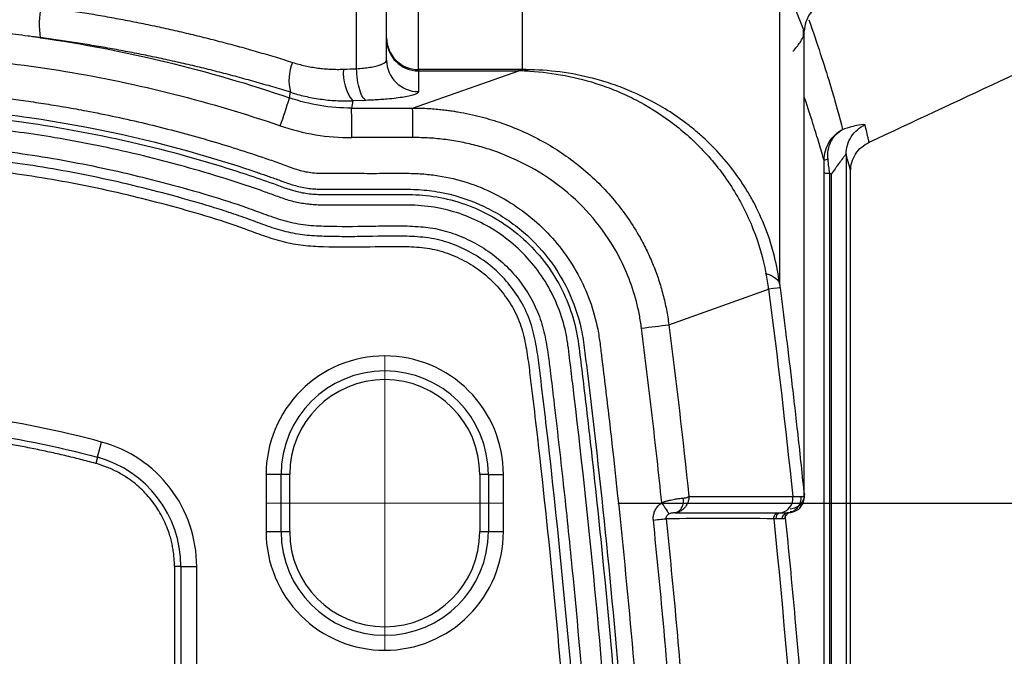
# Model space of a CAD drawing. Header units: millimetres. Extents: x 19 to 819, y 19 to 629.
# Tile 55 of 73: x 636 to 669, y 218 to 239. Entities that reach past the tile are written whole.
import ezdxf

# ---------------------------------------------------------------- set-up
doc = ezdxf.new("R2010")
doc.units = ezdxf.units.MM
doc.header["$LTSCALE"] = 3
doc.linetypes.add('CENTERX2', pattern=[20.32, 12.7, -2.54, 2.54, -2.54])
doc.layers.add('CENTER', color=40, linetype='CENTERX2')
doc.layers.add('DIMENSIONS', color=140, linetype='Continuous', lineweight=25)
doc.styles.add('SLDTEXTSTYLE0', font='TXT', dxfattribs={"width": 0.7})
doc.dimstyles.new('SLDDIMSTYLE3', dxfattribs={"dimtxt": 6.474023, "dimasz": 9.906, "dimexe": 0, "dimexo": 0.0625, "dimgap": 1.618506, "dimtad": 0, "dimtih": 1, "dimtoh": 1, "dimrnd": 1e-09, "dimzin": 4, "dimdsep": 46, "dimtxsty": 'SLDTEXTSTYLE0', "dimsah": 1, "dimcen": 0.09, "dimadec": 0, "dimazin": 1, "dimtfac": 1, "dimtmove": 0, "dimatfit": 0, "dimfxl": 0, "dimfrac": 2, "dimtolj": 1, "dimtzin": 12, "dimarcsym": 0})
doc.dimstyles.new('SLDDIMSTYLE8', dxfattribs={"dimtxt": 6.474023, "dimasz": 9.906, "dimexe": 0, "dimexo": 0.0625, "dimgap": 1.618506, "dimtad": 0, "dimtih": 1, "dimtoh": 1, "dimlfac": 1.333333, "dimrnd": 1e-09, "dimzin": 12, "dimdsep": 46, "dimtxsty": 'SLDTEXTSTYLE0', "dimsah": 1, "dimcen": 0.09, "dimadec": 0, "dimazin": 3, "dimtfac": 1, "dimtmove": 0, "dimatfit": 0, "dimfxl": 0, "dimfrac": 2, "dimtolj": 1, "dimtzin": 12, "dimarcsym": 0})

# ---------------------------------------------------------------- blocks, each defined once
blk = doc.blocks.new('_D_5')
at = {"layer": 'DIMENSIONS'}
for p, q in [((687.754, 211.313), (687.754, 230.363)), ((657.806, 211.313), (697.279, 211.313)), ((678.135, 192.684), (675.961, 192.684)), ((675.961, 192.684), (675.961, 182.395)), ((697.373, 192.684), (699.547, 192.684)), ((699.547, 192.684), (699.547, 182.395)), ((675.961, 182.395), (678.135, 182.395)), ((699.547, 182.395), (697.373, 182.395)), ((657.806, 175.313), (697.279, 175.313)), ((687.754, 175.313), (687.754, 156.263))]:
    blk.add_line(p, q, dxfattribs=at)
for points in [[(687.754, 211.313), (689.278, 221.219), (686.23, 221.219)], [(687.754, 175.313), (686.23, 165.407), (689.278, 165.407)]]:
    blk.add_solid(points, dxfattribs=at)
at = {"layer": 'DIMENSIONS', "char_height": 6.35, "attachment_point": 1, "style": 'SLDTEXTSTYLE0'}
for s, insert in [('36.0', (678.135, 202.319)), ('1.42', (678.135, 190.58))]:
    blk.add_mtext(s, dxfattribs=dict(at, insert=insert))
blk = doc.blocks.new('_D_12')
at = {"layer": 'DIMENSIONS'}
for p, q in [((718.221, 222.763), (718.221, 241.813)), ((655.987, 222.763), (727.746, 222.763)), ((708.602, 191.886), (706.428, 191.886)), ((706.428, 191.886), (706.428, 181.597)), ((727.84, 191.886), (730.014, 191.886)), ((730.014, 191.886), (730.014, 181.597)), ((706.428, 181.597), (708.602, 181.597)), ((730.014, 181.597), (727.84, 181.597)), ((655.987, 163.863), (727.746, 163.863)), ((718.221, 163.863), (718.221, 144.813))]:
    blk.add_line(p, q, dxfattribs=at)
for points in [[(718.221, 222.763), (719.745, 232.669), (716.697, 232.669)], [(718.221, 163.863), (716.697, 153.957), (719.745, 153.957)]]:
    blk.add_solid(points, dxfattribs=at)
at = {"layer": 'DIMENSIONS', "char_height": 6.35, "attachment_point": 1, "style": 'SLDTEXTSTYLE0'}
for s, insert in [('78.5', (708.602, 201.521)), ('3.09', (708.602, 189.783))]:
    blk.add_mtext(s, dxfattribs=dict(at, insert=insert))

msp = doc.modelspace()

# ---------------------------------------------------------------- linework, layer by layer
for p, q in [((648.285019, 237.528145), (648.285019, 244.485497)), ((649.347519, 237.208927), (649.347519, 240.236228)), ((662.176485, 238.287262), (662.176546, 238.526214)), ((662.200296, 238.330273), (662.200338, 238.490516)), ((649.347519, 237.208927), (649.347519, 237.167935)), ((652.694584, 237.208927), (649.347519, 237.208927)), ((652.694584, 237.167935), (652.694584, 237.208927)), ((649.149242, 235.928688), (652.694584, 237.167935)), ((649.347519, 237.167935), (649.347519, 236.473565)), ((649.347519, 237.167935), (652.694584, 237.167935)), ((645.049695, 236.267886), (645.084217, 236.451352)), ((647.155259, 236.166169), (647.114926, 235.925419)), ((647.114927, 235.925419), (649.149242, 235.928688)), ((647.596607, 236.182591), (647.155259, 236.166169)), ((649.162223, 234.944413), (647.127907, 234.941144)), ((664.356005, 234.783211), (664.353219, 234.798573)), ((663.593981, 234.396845), (663.593981, 202.571953)), ((663.040845, 233.75468), (663.040845, 203.052102)), ((663.098406, 233.72877), (663.098406, 203.051565)), ((663.743348, 193.326295), (663.743348, 233.832729)), ((657.68938, 228.709035), (661.013919, 229.893164)), ((662.200814, 228.372885), (662.200781, 228.473038)), ((638.649471, 224.289976), (638.787908, 224.798858)), ((638.649471, 224.289976), (638.593299, 224.083753)), ((644.268112, 223.713077), (644.268112, 221.813077)), ((644.767808, 223.713077), (644.268112, 223.713077)), ((644.767808, 221.813077), (644.767808, 223.713077)), ((645.055069, 223.713077), (644.767808, 223.713077)), ((645.055069, 221.813077), (645.055069, 223.713077)), ((651.67723, 223.713077), (651.389969, 223.713077)), ((651.389969, 223.713077), (651.389969, 221.813077)), ((651.67723, 223.713077), (652.176925, 223.713077)), ((651.67723, 223.713077), (651.67723, 221.813077)), ((652.176925, 221.813077), (652.176925, 223.713077)), ((662.200478, 223.106794), (662.200426, 223.143582)), ((661.331567, 222.436987), (661.404247, 222.436642)), ((661.569126, 222.312304), (661.671294, 222.43591)), ((661.570169, 222.291599), (661.568558, 222.27421)), ((644.268112, 221.813077), (644.767808, 221.813077)), ((644.767808, 221.813077), (645.055069, 221.813077)), ((651.389969, 221.813077), (651.67723, 221.813077)), ((651.67723, 221.813077), (652.176925, 221.813077)), ((641.429361, 220.652817), (641.215628, 220.652494)), ((641.215628, 220.652494), (641.21563, 211.375254)), ((641.429361, 220.652817), (641.956738, 220.652817)), ((641.429361, 220.652817), (641.429361, 211.375577)), ((641.956738, 211.375577), (641.956738, 220.652817))]:
    msp.add_line(p, q)
at = {"flags": 128}
for points in [[(652.799545, 241.078246), (652.799545, 240.331488), (652.799545, 239.619477), (652.799545, 238.965449), (652.799545, 238.390749), (652.799545, 237.914132), (652.799545, 237.551153), (652.799545, 237.313658), (652.799545, 237.209399)], [(661.377956, 240.519254), (661.377956, 238.946945), (661.377956, 237.422474), (661.377956, 235.975614), (661.377956, 234.634624), (661.377956, 233.425698), (661.377956, 232.372446), (661.377956, 231.495439), (661.377956, 230.811808), (661.377956, 230.334905), (661.377955, 230.074049)], [(662.863867, 203.222987), (662.863867, 203.412133), (662.863867, 203.811942), (662.863867, 204.420195), (662.863867, 205.23352), (662.863867, 206.247406), (662.863867, 207.45623), (662.863867, 208.853287), (662.863867, 210.43083), (662.863867, 212.180108), (662.863867, 214.091421), (662.863867, 216.154168), (662.863867, 218.356909), (662.863867, 220.687428), (662.863867, 223.132799), (662.863867, 225.67946), (662.863867, 228.313287), (662.863867, 231.019672), (662.863867, 233.783606)], [(661.889112, 222.502241), (661.833871, 222.484179), (661.734913, 222.468573)], [(661.568561, 222.271673), (661.568551, 222.307332), (661.569882, 222.317513)]]:
    msp.add_lwpolyline(points, dxfattribs=at)
for centre, radius, start, end in [((639.831676, 238.700834), 3.120769, 168.6409464, 187.9014585), ((649.346975, 238.270883), 1.061957, 180.0293598, 270.0293297), ((649.343574, 238.22649), 1.058562, 180.2151366, 270.213533), ((649.343574, 237.53212), 1.058562, 180.2151366, 270.213533), ((646.507562, 236.851934), 1.47864, 156.2089511, 195.7185537), ((648.291694, 237.065118), 1.448999, 173.8342229, 218.3448921), ((652.674192, 236.035706), 1.180367, 71.1011424, 83.9037956), ((620.364066, 243.928249), 25.846885, 340.5872174, 342.7600091), ((622.561573, 235.109388), 24.566911, 359.6076109, 1.9035235), ((624.595871, 235.112658), 24.566928, 359.6076115, 1.9035224), ((662.971986, 234.017198), 0.193613, 84.1792809, 125.0072409), ((621.616195, 506.434347), 280.05825, 277.2125906, 277.4006015), ((648.222519, 223.713077), 3.454711, 0, 180), ((648.222519, 223.713077), 3.16745, 0, 180), ((637.660019, 220.652817), 3.769342, 0, 74.7815448), ((644.438488, 213.978352), 15.712372, 32.43239, 34.0654709), ((661.332548, 222.920153), 0.488798, 278.4348675, 6.7982509), ((661.709136, 222.962746), 0.494108, 341.2148116, 5.9630492), ((661.428641, 222.263161), 0.175188, 98.0041917, 186.4313963), ((648.222519, 221.813077), 3.454711, 180, 360), ((648.222519, 221.813077), 3.16745, 180, 0)]:
    msp.add_arc(centre, radius, start, end)
for points, knots in [([(664.358963, 234.78617), (665.817879, 235.468189), (668.616603, 236.776546), (672.54527, 238.617115), (675.938607, 240.208092), (678.707419, 241.507202), (680.687525, 242.436761), (682.021779, 243.063442), (682.948083, 243.49871), (683.886824, 243.933273), (685.04807, 244.466511), (686.463102, 245.11352), (687.799759, 245.725055), (688.604592, 246.099149), (688.879105, 246.226745)], [0, 0, 0, 0, 0.175350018, 0.336384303, 0.472434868, 0.583500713, 0.669581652, 0.710694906, 0.744372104, 0.780816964, 0.822138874, 0.886059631, 0.961137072, 1, 1, 1, 1]), ([(647.284617, 237.237171), (647.284531, 238.577562), (647.284628, 239.917953), (647.284593, 242.598736), (647.28444, 243.939127), (647.284661, 245.279518)], [0, 0, 0, 0, 0.5, 0.5, 1, 1, 1, 1]), ([(662.200338, 238.490516), (662.155876, 238.604753), (662.069791, 238.82593), (661.938764, 239.155479), (661.779737, 239.54984), (661.595551, 239.999749), (661.447293, 240.353713), (661.377956, 240.519254)], [0, 0, 0, 0, 0.178013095, 0.344653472, 0.499925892, 0.766126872, 1, 1, 1, 1]), ([(636.772011, 239.31549), (636.975275, 239.287661), (637.381873, 239.231992), (637.989603, 239.139071), (638.595803, 239.03925), (639.200324, 238.931853), (639.803211, 238.81706), (640.404458, 238.694823), (641.004072, 238.565155), (641.602055, 238.428053), (642.198411, 238.28352), (642.793137, 238.131544), (643.386258, 237.972169), (643.977685, 237.805232), (644.567748, 237.631345), (644.958739, 237.50946), (645.154548, 237.44842)], [0, 0, 0, 0, 0.070808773, 0.141641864, 0.212517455, 0.283453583, 0.354468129, 0.42557881, 0.496803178, 0.568158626, 0.6396624, 0.711331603, 0.783183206, 0.855234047, 0.927500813, 1, 1, 1, 1]), ([(662.924609, 239.470785), (662.827515, 239.436919), (662.730464, 239.387587), (662.551775, 239.258451), (662.470399, 239.178657), (662.337318, 238.998537), (662.285779, 238.898437), (662.217917, 238.693877), (662.201517, 238.589657), (662.200338, 238.490516)], [0, 0, 0, 0, 0.25, 0.25, 0.5, 0.5, 0.75, 0.75, 1, 1, 1, 1]), ([(662.352038, 238.871759), (662.630166, 238.088637), (662.863509, 237.369067), (663.238656, 236.123137), (663.37948, 235.60167), (663.477132, 235.215366)], [0, 0, 0, 0, 0.5, 0.5, 1, 1, 1, 1]), ([(636.740535, 238.271805), (636.716287, 238.275151), (636.648885, 238.284451), (636.51414, 238.302283), (636.26859, 238.334297), (635.796009, 238.39222), (635.117019, 238.46611), (634.303567, 238.53995), (633.406093, 238.605979), (632.419107, 238.659335), (631.329736, 238.696569), (630.595107, 238.701221), (630.22382, 238.703572)], [0, 0, 0, 0, 0.01124168, 0.031249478, 0.062499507, 0.124999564, 0.24999968, 0.376164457, 0.499999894, 0.663037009, 0.829695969, 1, 1, 1, 1]), ([(645.084217, 236.451352), (644.887648, 236.511366), (644.495294, 236.631154), (643.903391, 236.801858), (643.310647, 236.965525), (642.716817, 237.121557), (642.122075, 237.270134), (641.526483, 237.411225), (640.930131, 237.54486), (640.333102, 237.671051), (639.735481, 237.789819), (639.137346, 237.901171), (638.53879, 238.005173), (637.939854, 238.101668), (637.340771, 238.191329), (636.940433, 238.245016), (636.740536, 238.271823)], [0, 0, 0, 0, 0.073109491, 0.145927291, 0.218461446, 0.29072009, 0.362711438, 0.434443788, 0.505925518, 0.577165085, 0.648171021, 0.718951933, 0.789516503, 0.859873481, 0.930031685, 1, 1, 1, 1]), ([(661.820628, 237.810212), (661.837458, 237.828949), (661.873093, 237.868621), (661.947252, 237.957789), (662.019217, 238.052588), (662.090123, 238.164053), (662.141438, 238.254838), (662.18199, 238.350064), (662.204797, 238.430394), (662.201751, 238.471462), (662.200338, 238.490516)], [0, 0, 0, 0, 0.080392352, 0.170225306, 0.372736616, 0.46994137, 0.623131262, 0.750211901, 0.884109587, 1, 1, 1, 1]), ([(662.200781, 228.473038), (662.200701, 228.734682), (662.200499, 229.397403), (662.199944, 230.497709), (662.199463, 231.759205), (662.19924, 233.140302), (662.199345, 234.75428), (662.199817, 236.529341), (662.200143, 237.75556), (662.200296, 238.330273)], [0, 0, 0, 0, 0.0966123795, 0.2447101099, 0.3723536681, 0.501129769, 0.6667509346, 0.8438101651, 1, 1, 1, 1]), ([(630.22382, 237.747305), (632.687904, 237.751902), (635.152315, 237.551091), (640.013939, 236.744088), (642.411068, 236.137944), (644.741518, 235.33748)], [0, 0, 0, 0, 0.5, 0.5, 1, 1, 1, 1]), ([(647.284463, 237.237171), (647.322551, 237.239919), (647.399664, 237.245483), (647.51176, 237.256671), (647.621607, 237.270039), (647.727671, 237.285802), (647.828724, 237.303893), (647.923381, 237.324355), (648.016682, 237.348774), (648.110423, 237.38022), (648.19882, 237.420942), (648.26985, 237.47096), (648.279731, 237.50821), (648.285019, 237.528145)], [0, 0, 0, 0, 0.066068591, 0.1337616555, 0.2030984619, 0.2740969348, 0.3467737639, 0.4211445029, 0.4972236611, 0.5920495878, 0.7074587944, 0.84344668, 1, 1, 1, 1]), ([(645.154548, 237.44842), (645.223357, 237.427625), (645.36079, 237.38609), (645.56947, 237.335201), (645.779467, 237.292843), (645.990993, 237.259833), (646.203992, 237.235899), (646.418463, 237.221313), (646.634447, 237.215252), (646.778688, 237.218912), (646.851087, 237.220749)], [0, 0, 0, 0, 0.124630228, 0.248925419, 0.373106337, 0.497394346, 0.622010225, 0.747173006, 0.873098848, 1, 1, 1, 1]), ([(647.596607, 236.182591), (647.561792, 236.196293), (647.524631, 236.230865), (647.452401, 236.348065), (647.417497, 236.430844), (647.357946, 236.632044), (647.333445, 236.749973), (647.298755, 236.994002), (647.288521, 237.11955), (647.284463, 237.237171)], [0, 0, 0, 0, 0.25, 0.25, 0.5, 0.5, 0.75, 0.75, 1, 1, 1, 1]), ([(661.377955, 230.07405), (661.340484, 230.363924), (661.28501, 230.668974), (661.13002, 231.292362), (661.030115, 231.610566), (660.791201, 232.228449), (660.651513, 232.529136), (660.432013, 232.938938), (660.359014, 233.066295), (660.200501, 233.325984), (660.115922, 233.456198), (659.847963, 233.842811), (659.65009, 234.094642), (659.237642, 234.560467), (659.026158, 234.771548), (658.71759, 235.051458), (658.615821, 235.139061), (658.415156, 235.304178), (658.309467, 235.387126), (657.994044, 235.622773), (657.7817, 235.766093), (657.144736, 236.157527), (656.72082, 236.367317), (656.093209, 236.623073), (655.88443, 236.698705), (655.475084, 236.830927), (655.273956, 236.88781), (654.679244, 237.035226), (654.29425, 237.102822), (653.538154, 237.190502), (653.167071, 237.210436), (652.799545, 237.209399)], [0, 0, 0, 0, 0.0625, 0.0625, 0.125, 0.125, 0.1875, 0.1875, 0.21875, 0.21875, 0.25, 0.25, 0.3125, 0.3125, 0.375, 0.375, 0.40625, 0.40625, 0.4375, 0.4375, 0.5, 0.5, 0.625, 0.625, 0.6875, 0.6875, 0.75, 0.75, 0.875, 0.875, 1, 1, 1, 1]), ([(653.056512, 237.152442), (652.995723, 237.155562), (652.873938, 237.161811), (652.754436, 237.165891), (652.694584, 237.167935)], [0, 0, 0, 0, 0.499151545, 1, 1, 1, 1]), ([(653.056512, 237.152442), (653.838491, 237.110357), (654.61787, 236.968348), (655.600393, 236.635327), (655.797335, 236.560712), (656.192462, 236.393492), (656.39114, 236.300559), (656.979199, 235.996487), (657.363791, 235.759169), (657.926504, 235.341221), (658.111675, 235.191523), (658.475987, 234.869248), (658.65462, 234.697047), (659.169525, 234.153767), (659.491604, 233.746114), (659.911655, 233.089954), (660.042116, 232.863264), (660.283216, 232.394526), (660.393744, 232.151659), (660.684091, 231.421477), (660.826804, 230.925825), (660.924315, 230.419723)], [0, 0, 0, 0, 0.25, 0.25, 0.3125, 0.3125, 0.375, 0.375, 0.5, 0.5, 0.5625, 0.5625, 0.625, 0.625, 0.75, 0.75, 0.8125, 0.8125, 0.875, 0.875, 1, 1, 1, 1]), ([(630.22382, 236.588387), (630.448468, 236.587583), (630.897612, 236.585977), (631.571005, 236.57016), (632.243787, 236.544526), (632.915961, 236.508114), (633.587525, 236.46118), (634.258479, 236.403657), (634.928824, 236.335562), (635.598559, 236.25689), (636.267684, 236.167643), (636.936199, 236.067824), (637.604105, 235.957419), (638.712302, 235.756564), (640.254265, 235.427149), (641.886407, 234.997438), (643.180858, 234.607974), (643.984323, 234.344341), (644.545493, 234.151663), (644.86403, 234.035267), (645.180186, 233.917366), (645.495636, 233.816103), (645.8254, 233.769896), (646.040243, 233.754238), (646.305329, 233.754521), (646.684802, 233.75275), (647.291715, 233.752871), (647.936524, 233.751059), (648.54345, 233.754192), (649.036747, 233.755697), (649.529877, 233.736876), (650.18012, 233.656596), (650.978337, 233.46766), (651.887832, 233.095008), (652.732311, 232.591526), (653.488296, 231.964366), (654.142105, 231.231113), (654.675552, 230.40723), (655.079689, 229.510751), (655.299588, 228.719915), (655.400067, 228.07062), (655.474519, 227.416829), (655.616737, 226.273008), (655.930793, 223.547061), (656.360294, 219.39922), (656.801165, 214.151297), (657.143824, 208.896812), (657.387313, 203.635673), (657.531861, 198.367867), (657.607815, 189.591434), (657.252965, 177.304028), (656.296324, 166.152244), (655.585938, 160.106399), (655.465783, 159.126139), (655.406009, 158.63613), (655.340666, 158.14505), (655.193372, 157.498162), (654.918855, 156.708644), (654.441825, 155.823881), (653.835986, 155.02078), (653.110996, 154.323993), (652.28829, 153.746018), (651.486571, 153.353694), (650.747516, 153.104252), (650.09461, 152.957052), (649.516683, 152.88614), (648.959545, 152.871004), (648.542483, 152.874476), (648.175761, 152.874161), (647.967055, 152.873498), (647.800167, 152.874806), (647.675481, 152.873892), (647.550408, 152.872995), (647.383524, 152.874287), (647.17444, 152.873532), (646.840652, 152.873426), (646.492991, 152.873983), (646.159872, 152.872864), (645.911833, 152.865211), (645.680326, 152.841379), (645.36105, 152.767422), (644.975242, 152.629515), (644.358596, 152.408161), (643.582938, 152.147306), (642.646744, 151.854654), (641.397134, 151.495435), (639.819016, 151.100086), (638.123846, 150.756815), (636.632869, 150.51151), (635.35762, 150.340059), (634.078981, 150.206151), (632.796947, 150.110703), (631.511527, 150.050298), (630.653303, 150.041918), (630.223819, 150.037725)], [0, 0, 0, 0, 0.005323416, 0.010643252, 0.015960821, 0.021277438, 0.02659442, 0.031913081, 0.037234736, 0.042560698, 0.047892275, 0.053230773, 0.05857749, 0.063933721, 0.07991886, 0.095926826, 0.103913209, 0.111949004, 0.11596316, 0.117973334, 0.119983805, 0.123965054, 0.125781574, 0.127862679, 0.129064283, 0.132062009, 0.136855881, 0.143445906, 0.147342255, 0.151238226, 0.155136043, 0.15902658, 0.166749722, 0.174494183, 0.182228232, 0.189958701, 0.197679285, 0.205419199, 0.213124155, 0.220896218, 0.224781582, 0.228684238, 0.236487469, 0.252093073, 0.293702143, 0.335290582, 0.376873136, 0.418464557, 0.460079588, 0.501732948, 0.626421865, 0.751184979, 0.766785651, 0.77066636, 0.774585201, 0.778484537, 0.782396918, 0.790288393, 0.798207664, 0.806119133, 0.814030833, 0.821937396, 0.829851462, 0.835089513, 0.840390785, 0.845685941, 0.848856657, 0.853592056, 0.855569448, 0.85754684, 0.858537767, 0.85952425, 0.860501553, 0.861501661, 0.863478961, 0.865456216, 0.869411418, 0.87171769, 0.873349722, 0.875291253, 0.877221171, 0.881099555, 0.884988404, 0.892751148, 0.900487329, 0.908230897, 0.923559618, 0.939025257, 0.949202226, 0.959361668, 0.969512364, 0.979663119, 0.989822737, 1, 1, 1, 1]), ([(645.084217, 236.451352), (645.161986, 236.42781), (645.319426, 236.38015), (645.561487, 236.320002), (645.811071, 236.267884), (646.067992, 236.225444), (646.331663, 236.193087), (646.60149, 236.171858), (646.876837, 236.161307), (647.061923, 236.164539), (647.155259, 236.166169)], [0, 0, 0, 0, 0.115655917, 0.234138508, 0.355383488, 0.479315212, 0.605846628, 0.734879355, 0.866303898, 1, 1, 1, 1]), ([(649.347519, 236.473565), (649.346568, 236.467092), (649.344671, 236.454182), (649.32917, 236.434918), (649.304384, 236.415835), (649.269398, 236.396933), (649.202639, 236.369075), (649.080355, 236.333176), (648.871036, 236.292), (648.611756, 236.255271), (648.341324, 236.227597), (648.081805, 236.207464), (647.845943, 236.193011), (647.679899, 236.186072), (647.596607, 236.182591)], [0, 0, 0, 0, 0.05029174, 0.100315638, 0.150272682, 0.200364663, 0.250791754, 0.375711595, 0.501026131, 0.625684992, 0.750709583, 0.833904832, 0.916682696, 1, 1, 1, 1]), ([(662.860914, 234.175782), (662.810012, 234.354717), (662.711252, 234.701888), (662.490532, 235.414618), (662.322165, 235.945056), (662.207103, 236.275044), (662.199766, 236.296088)], [0, 0, 0, 0, 0.33366837, 0.647388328, 0.977513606, 1, 1, 1, 1]), ([(630.223815, 235.875886), (631.486975, 235.877298), (632.750173, 235.822648), (634.0062, 235.710556), (636.609311, 235.478246), (639.179487, 235.005314), (641.655525, 234.314892), (642.274534, 234.142287), (642.887711, 233.956193), (643.494225, 233.757165), (643.797482, 233.657652), (644.096961, 233.555652), (644.398902, 233.449004), (644.700844, 233.342355), (644.993, 233.219865), (645.300558, 233.14481), (645.454337, 233.107283), (645.611103, 233.082495), (645.76944, 233.067104), (645.927777, 233.051713), (646.085911, 233.045721), (646.247623, 233.045721), (646.571047, 233.045721), (646.894472, 233.045721), (647.217896, 233.045721), (647.54132, 233.045721), (647.865606, 233.045721), (648.188169, 233.045721), (648.510732, 233.045721), (648.844773, 233.051699), (649.147115, 233.043733), (649.751799, 233.027801), (650.390083, 232.912964), (651.010157, 232.680282), (651.630232, 232.447601), (652.22848, 232.09679), (652.746339, 231.648872), (653.264197, 231.200955), (653.698561, 230.6585), (654.018851, 230.076308), (654.339142, 229.494116), (654.54537, 228.874718), (654.647424, 228.275388), (654.698452, 227.975723), (654.730938, 227.653074), (654.770267, 227.332766), (654.809596, 227.012458), (654.848373, 226.692048), (654.886599, 226.371539), (654.96305, 225.73052), (655.037293, 225.089104), (655.109323, 224.447314), (655.253383, 223.163733), (655.388589, 221.878654), (655.514904, 220.592259), (656.525419, 210.301095), (656.965085, 199.925555), (656.825786, 189.561502), (656.756137, 184.379475), (656.542081, 179.20037), (656.18461, 174.036186), (656.005875, 171.454093), (655.791307, 168.87573), (655.541155, 166.302577), (655.416079, 165.016), (655.282108, 163.730726), (655.139281, 162.446937), (655.067867, 161.805042), (654.99424, 161.163519), (654.918404, 160.522391), (654.880486, 160.201826), (654.842016, 159.881366), (654.802994, 159.560996), (654.783482, 159.400811), (654.763419, 159.237324), (654.743425, 159.075528), (654.723431, 158.913732), (654.703722, 158.755346), (654.684274, 158.600207)], [0.1099215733, 0.1099215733, 0.1099215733, 0.1099215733, 0.125, 0.125, 0.125, 0.15625, 0.15625, 0.15625, 0.1640625, 0.1640625, 0.1640625, 0.16796875, 0.16796875, 0.16796875, 0.171875, 0.171875, 0.171875, 0.173828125, 0.173828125, 0.173828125, 0.17578125, 0.17578125, 0.17578125, 0.1796875, 0.1796875, 0.1796875, 0.18359375, 0.18359375, 0.18359375, 0.1875, 0.1875, 0.1875, 0.1953125, 0.1953125, 0.1953125, 0.203125, 0.203125, 0.203125, 0.2109375, 0.2109375, 0.2109375, 0.21875, 0.21875, 0.21875, 0.22265625, 0.22265625, 0.22265625, 0.2265625, 0.2265625, 0.2265625, 0.234375, 0.234375, 0.234375, 0.25, 0.25, 0.25, 0.375, 0.375, 0.375, 0.4375, 0.4375, 0.4375, 0.46875, 0.46875, 0.46875, 0.484375, 0.484375, 0.484375, 0.4921875, 0.4921875, 0.4921875, 0.49609375, 0.49609375, 0.49609375, 0.498046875, 0.498046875, 0.498046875, 0.5, 0.5, 0.5, 0.5]), ([(630.22382, 236.057337), (631.248578, 236.05817), (632.274585, 236.022276), (634.32903, 235.874133), (635.361058, 235.761231), (638.439274, 235.311198), (640.456639, 234.865165), (642.932241, 234.126018), (643.425104, 233.969087), (644.038333, 233.761475), (644.160837, 233.71938), (644.344378, 233.655376), (644.406988, 233.633459), (644.525314, 233.591429), (644.583993, 233.569941), (644.766259, 233.50251), (644.892953, 233.454509), (645.09818, 233.385337), (645.169662, 233.362641), (645.318862, 233.320947), (645.396434, 233.302289), (645.625918, 233.257308), (645.776124, 233.240333), (645.993786, 233.226635), (646.06504, 233.224017), (646.170348, 233.222059), (646.206781, 233.22175), (646.273474, 233.221632), (646.304045, 233.221661), (646.590504, 233.221563), (647.099766, 233.221388), (647.609027, 233.221214), (647.990973, 233.221083), (648.117304, 233.220837), (648.376071, 233.221279), (648.50377, 233.222247), (648.755818, 233.22321), (648.880199, 233.223196), (649.12491, 233.219954), (649.241776, 233.216692), (649.591664, 233.19486), (649.824083, 233.166328), (650.509504, 233.041395), (650.951844, 232.906669), (651.59165, 232.623524), (651.80019, 232.516035), (652.199715, 232.279881), (652.391665, 232.150913), (652.943951, 231.730556), (653.282851, 231.40109), (653.867818, 230.682435), (654.118128, 230.289705), (654.521639, 229.448239), (654.671702, 229.008141), (654.793856, 228.441944), (654.814695, 228.328367), (654.851433, 228.093708), (654.8675, 227.973107), (654.913142, 227.603346), (654.942916, 227.343207), (655.035662, 226.586483), (655.095583, 226.080381), (655.389446, 223.552259), (655.602398, 221.52722), (656.174717, 215.446088), (656.467505, 211.384542), (656.875469, 203.254463), (656.990837, 199.18318), (657.04352, 191.038507), (656.980723, 186.969499), (656.677676, 178.841037), (656.437542, 174.781126), (655.944155, 168.697754), (655.757441, 166.670616), (655.444109, 163.632728), (655.334131, 162.620642), (655.160903, 161.103751), (655.101785, 160.598333), (655.01104, 159.840482), (654.980447, 159.587912), (654.934038, 159.20912), (654.918482, 159.082864), (654.895023, 158.893504), (654.887187, 158.830655), (654.871452, 158.703809), (654.863544, 158.639022), (654.855811, 158.578709)], [0, 0, 0, 0, 0.03125, 0.03125, 0.0625, 0.0625, 0.125, 0.125, 0.140625, 0.140625, 0.14453125, 0.14453125, 0.146484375, 0.146484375, 0.1484375, 0.1484375, 0.15234375, 0.15234375, 0.154296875, 0.154296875, 0.15625, 0.15625, 0.16015625, 0.16015625, 0.162109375, 0.162109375, 0.163085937, 0.163085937, 0.1640625, 0.1640625, 0.171875, 0.1796875, 0.1796875, 0.18359375, 0.18359375, 0.1875, 0.1875, 0.19140625, 0.19140625, 0.1953125, 0.1953125, 0.203125, 0.203125, 0.21875, 0.21875, 0.2265625, 0.2265625, 0.234375, 0.234375, 0.25, 0.25, 0.265625, 0.265625, 0.28125, 0.28125, 0.28515625, 0.28515625, 0.2890625, 0.2890625, 0.296875, 0.296875, 0.3125, 0.3125, 0.375, 0.375, 0.5, 0.5, 0.625, 0.625, 0.75, 0.75, 0.875, 0.875, 0.9375, 0.9375, 0.96875, 0.96875, 0.984375, 0.984375, 0.9921875, 0.9921875, 0.99609375, 0.99609375, 0.998046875, 0.998046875, 1, 1, 1, 1]), ([(649.149242, 235.928688), (649.24357, 235.92758), (649.425189, 235.925445), (649.68656, 235.912557), (649.925761, 235.89476), (650.142126, 235.873149), (650.335145, 235.849528), (650.504444, 235.825377), (650.870498, 235.766627), (651.4142, 235.650235), (652.406496, 235.348804), (653.557131, 234.827494), (654.827698, 233.955711), (655.901854, 232.891068), (656.581379, 231.905249), (656.968985, 231.158535), (657.175771, 230.689586), (657.352818, 230.207519), (657.498234, 229.714981), (657.614167, 229.215262), (657.664337, 228.877588), (657.68938, 228.709035)], [0, 0, 0, 0, 0.023183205, 0.04463717, 0.064303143, 0.08212951, 0.098071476, 0.112090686, 0.124154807, 0.189184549, 0.248523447, 0.378819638, 0.497711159, 0.625408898, 0.748246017, 0.790056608, 0.832027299, 0.874082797, 0.916146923, 0.958143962, 1, 1, 1, 1]), ([(642.605554, 152.958306), (642.785369, 153.014245), (643.145081, 153.126151), (643.681901, 153.303189), (644.105264, 153.44871), (644.416666, 153.55892), (644.616149, 153.632141), (644.81643, 153.70318), (645.084744, 153.789548), (645.425671, 153.880205), (645.821781, 153.926216), (646.248063, 153.937145), (646.605932, 153.934237), (647.061531, 153.934634), (647.550432, 153.934434), (648.050872, 153.934448), (648.408708, 153.934444), (648.635819, 153.933971), (648.921665, 153.931463), (649.417538, 153.938283), (650.120225, 154.031218), (650.940317, 154.273336), (651.718075, 154.648215), (652.432583, 155.145288), (653.060048, 155.753034), (653.578745, 156.454456), (653.980866, 157.229273), (654.185606, 157.858591), (654.280777, 158.30091), (654.3165, 158.51285), (654.347019, 158.757825), (654.387996, 159.084399), (654.441733, 159.522422), (654.510933, 160.092938), (654.588493, 160.745053), (654.778112, 162.375654), (655.177211, 166.048066), (655.896886, 174.050392), (656.5016, 185.509664), (656.54592, 199.280054), (655.912727, 213.04051), (655.00678, 222.47324), (654.398628, 227.458165), (654.331136, 228.028477), (654.234188, 228.595848), (654.02258, 229.289896), (653.640258, 230.073233), (653.133044, 230.785309), (652.520816, 231.407589), (651.813193, 231.921165), (651.034407, 232.315982), (650.199854, 232.580194), (649.475385, 232.683987), (648.888726, 232.696837), (648.297804, 232.690234), (647.747533, 232.691571), (647.156124, 232.691688), (646.786627, 232.69155), (646.449704, 232.691865), (646.22828, 232.69069), (646.007069, 232.694258), (645.714056, 232.712959), (645.348826, 232.761245), (644.920072, 232.878778), (644.502042, 233.035945), (643.776239, 233.295048), (642.737772, 233.634989), (641.380227, 234.0321), (640.009557, 234.382784), (638.626076, 234.687841), (637.311303, 234.931981), (636.069706, 235.123601), (634.905044, 235.27002), (633.738045, 235.383764), (632.568707, 235.464012), (631.39703, 235.513751), (630.615052, 235.519141), (630.22382, 235.521838)], [0, 0, 0, 0, 0.0051034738, 0.0102093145, 0.0153184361, 0.0172357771, 0.0191614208, 0.0210774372, 0.0229941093, 0.0268012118, 0.0306152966, 0.0337681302, 0.0383549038, 0.0403136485, 0.0461154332, 0.0516046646, 0.0538761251, 0.0558132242, 0.057759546, 0.0616234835, 0.0692471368, 0.0768822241, 0.0847038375, 0.0925431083, 0.1003723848, 0.1082717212, 0.1160818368, 0.1239335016, 0.1261161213, 0.1283420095, 0.1297553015, 0.1328061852, 0.1372621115, 0.1417151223, 0.1483811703, 0.1550597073, 0.1862040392, 0.2484909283, 0.3727877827, 0.4970583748, 0.6215365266, 0.7459605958, 0.7537474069, 0.7576390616, 0.7615232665, 0.7693349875, 0.7772075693, 0.7850463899, 0.7929252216, 0.8007619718, 0.8086384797, 0.8164875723, 0.8243825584, 0.8283748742, 0.8323835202, 0.8403981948, 0.8432874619, 0.8484114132, 0.8504120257, 0.8524183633, 0.8544125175, 0.8564061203, 0.8603742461, 0.864371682, 0.8684225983, 0.8724753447, 0.8852575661, 0.8980283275, 0.9108020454, 0.9235931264, 0.9364159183, 0.9470360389, 0.957635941, 0.9682239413, 0.9788083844, 0.9893976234, 1, 1, 1, 1]), ([(663.477133, 235.215362), (663.689813, 235.288355), (663.874104, 235.342207), (664.138411, 235.39665), (664.216544, 235.3963), (664.224271, 235.365909)], [0, 0, 0, 0, 0.5, 0.5, 1, 1, 1, 1]), ([(663.593981, 234.396845), (663.593562, 234.588846), (663.650451, 234.798103), (663.879066, 235.149595), (664.047792, 235.287214), (664.224271, 235.365909)], [0, 0, 0, 0, 0.5, 0.5, 1, 1, 1, 1]), ([(664.353219, 234.798573), (664.350467, 234.823869), (664.344637, 234.877445), (664.265856, 235.197152), (664.224271, 235.365909)], [0, 0, 0, 0, 0.472151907, 1, 1, 1, 1]), ([(656.777857, 228.59216), (656.767642, 228.666999), (656.747217, 228.81665), (656.707416, 229.039757), (656.660917, 229.261694), (656.55385, 229.70072), (656.340133, 230.346898), (655.882575, 231.295906), (655.19117, 232.291965), (654.217566, 233.238124), (653.087115, 233.999713), (652.090272, 234.435056), (651.311503, 234.672567), (650.785964, 234.795067), (650.252116, 234.881625), (649.709909, 234.935328), (649.345466, 234.941374), (649.162223, 234.944413)], [0, 0, 0, 0, 0.020903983, 0.041799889, 0.062709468, 0.083654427, 0.16686321, 0.250475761, 0.374561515, 0.500298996, 0.624081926, 0.749909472, 0.799676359, 0.849346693, 0.899143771, 0.949289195, 1, 1, 1, 1]), ([(662.860914, 234.175782), (662.859602, 234.288432), (662.875251, 234.400497), (662.933968, 234.609254), (662.976437, 234.706282), (663.140995, 234.977446), (663.294473, 235.121389), (663.477133, 235.215363)], [0, 0, 0, 0, 0.25, 0.25, 0.5, 0.5, 1, 1, 1, 1]), ([(662.991622, 234.209813), (662.980198, 234.319151), (662.983333, 234.427279), (663.01718, 234.628662), (663.047276, 234.722241), (663.176457, 234.984247), (663.310199, 235.124065), (663.477133, 235.215363)], [0, 0, 0, 0, 0.25, 0.25, 0.5, 0.5, 1, 1, 1, 1]), ([(630.22382, 234.825353), (630.426965, 234.824728), (630.832729, 234.823479), (631.440514, 234.810488), (632.046601, 234.789349), (632.650993, 234.75927), (633.253689, 234.720462), (633.854688, 234.672869), (634.453991, 234.616507), (635.051599, 234.55137), (635.898708, 234.446309), (636.993371, 234.283447), (638.327526, 234.038425), (639.661227, 233.747402), (641.008256, 233.409605), (642.332956, 233.036881), (643.314804, 232.727368), (643.939965, 232.496127), (644.368585, 232.335818), (644.911975, 232.152496), (645.591233, 232.018023), (646.514749, 231.979155), (647.438767, 231.984238), (648.361816, 232.005451), (648.945703, 232.00252), (649.404653, 231.977457), (649.746972, 231.940368), (650.079047, 231.876911), (650.412719, 231.782009), (650.741697, 231.659831), (651.168737, 231.468233), (651.880191, 231.056736), (652.740076, 230.242182), (653.332134, 229.211761), (653.57515, 228.305094), (653.67373, 227.669763), (653.759646, 226.969481), (653.929175, 225.562424), (654.175597, 223.398741), (654.563945, 219.65826), (654.977169, 214.981819), (655.488027, 207.476754), (655.840854, 198.079095), (655.809019, 188.679873), (655.554243, 181.163839), (655.299997, 176.448416), (655.040056, 172.663731), (654.815957, 169.830607), (654.568018, 167.040124), (654.378484, 165.195701), (654.284402, 164.280159)], [0, 0, 0, 0, 0.006800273, 0.013582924, 0.020349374, 0.027101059, 0.033839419, 0.040565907, 0.04728198, 0.053989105, 0.060688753, 0.075855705, 0.091028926, 0.106088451, 0.121544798, 0.137509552, 0.152153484, 0.155986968, 0.159820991, 0.167474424, 0.175161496, 0.182900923, 0.19836596, 0.206099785, 0.213807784, 0.217904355, 0.221481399, 0.225326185, 0.229206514, 0.233080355, 0.237063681, 0.244865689, 0.260494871, 0.276115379, 0.28393143, 0.291806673, 0.297623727, 0.30755038, 0.339248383, 0.370521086, 0.43343557, 0.496391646, 0.622323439, 0.748154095, 0.810942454, 0.874056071, 0.906222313, 0.937932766, 0.969190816, 1, 1, 1, 1]), ([(663.743348, 233.823045), (663.751277, 233.921531), (663.767392, 234.121701), (663.900152, 234.402339), (664.100339, 234.63962), (664.275938, 234.737845), (664.362251, 234.786125)], [0, 0, 0, 0, 0.246250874, 0.500492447, 0.754476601, 1, 1, 1, 1]), ([(653.94339, 164.316317), (654.334943, 168.009752), (654.644534, 171.710568), (655.118881, 179.121497), (655.285181, 182.831653), (655.560537, 193.967508), (655.443732, 201.398781), (654.821083, 212.515709), (654.539361, 216.218611), (654.005746, 221.762628), (653.80935, 223.608837), (653.540809, 225.914003), (653.48595, 226.374919), (653.401945, 227.066138), (653.374853, 227.296119), (653.312349, 227.763657), (653.276545, 228.00049), (653.174929, 228.481548), (653.105525, 228.729728), (652.917507, 229.20117), (652.801801, 229.423806), (652.531453, 229.847365), (652.37658, 230.048575), (652.03916, 230.418677), (651.855848, 230.588617), (651.455945, 230.896216), (651.240203, 231.033397), (650.797458, 231.264908), (650.572885, 231.361313), (650.214143, 231.48235), (650.090077, 231.518154), (649.838395, 231.574936), (649.712261, 231.595903), (649.341163, 231.641818), (649.10283, 231.651754), (648.395084, 231.666968), (647.932752, 231.651922), (647.249028, 231.640877), (647.023029, 231.639546), (646.570562, 231.64296), (646.343213, 231.646346), (645.902136, 231.662226), (645.689245, 231.676362), (645.271281, 231.732041), (645.065519, 231.77367), (644.654411, 231.880124), (644.449543, 231.945774), (644.034423, 232.093125), (643.822383, 232.175142), (643.388807, 232.332511), (643.169447, 232.4075), (642.732864, 232.549384), (642.515238, 232.616926), (641.861467, 232.813554), (641.425295, 232.935904), (640.110742, 233.288138), (639.227277, 233.498197), (637.446871, 233.859761), (636.55027, 234.010529), (634.752748, 234.249569), (633.850891, 234.338108), (632.039847, 234.454998), (631.131273, 234.483376), (630.22382, 234.482418)], [0, 0, 0, 0, 0.125, 0.125, 0.25, 0.25, 0.5, 0.5, 0.625, 0.625, 0.6875, 0.6875, 0.703125, 0.703125, 0.7109375, 0.7109375, 0.71875, 0.71875, 0.7265625, 0.7265625, 0.734375, 0.734375, 0.7421875, 0.7421875, 0.75, 0.75, 0.7578125, 0.7578125, 0.765625, 0.765625, 0.76953125, 0.76953125, 0.7734375, 0.7734375, 0.78125, 0.78125, 0.796875, 0.796875, 0.8046875, 0.8046875, 0.8125, 0.8125, 0.8203125, 0.8203125, 0.828125, 0.828125, 0.8359375, 0.8359375, 0.84375, 0.84375, 0.8515625, 0.8515625, 0.859375, 0.859375, 0.875, 0.875, 0.90625, 0.90625, 0.9375, 0.9375, 0.96875, 0.96875, 1, 1, 1, 1]), ([(663.593981, 234.396845), (663.592846, 234.395547), (663.590498, 234.392861), (663.579635, 234.3787), (663.563189, 234.357192), (663.540429, 234.327395), (663.511495, 234.289469), (663.476389, 234.243216), (663.428497, 234.179436), (663.363033, 234.090622), (663.291508, 233.994253), (663.203049, 233.871422), (663.141624, 233.787686), (663.098406, 233.72877)], [0, 0, 0, 0, 0.04951187, 0.102450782, 0.15957193, 0.221470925, 0.288610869, 0.361350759, 0.439970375, 0.563777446, 0.712672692, 0.797839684, 1, 1, 1, 1]), ([(663.737606, 233.843791), (663.738486, 233.845322), (663.74116, 233.849977), (663.697306, 234.0267), (663.627795, 234.275711), (663.593981, 234.396845)], [0, 0, 0, 0, 0.201140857, 0.611386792, 1, 1, 1, 1]), ([(630.22382, 234.139497), (631.127869, 234.14046), (632.032988, 234.112063), (633.836778, 233.995124), (634.7348, 233.906556), (636.524594, 233.667455), (637.417215, 233.516653), (639.190398, 233.154944), (640.070704, 232.944761), (641.38122, 232.592203), (641.816647, 232.469598), (642.68392, 232.207324), (643.115934, 232.068291), (643.75854, 231.832578), (643.971992, 231.75026), (644.401829, 231.60027), (644.618324, 231.533146), (645.056476, 231.424659), (645.278, 231.382637), (645.727116, 231.328875), (645.954501, 231.316106), (646.640174, 231.295358), (647.100036, 231.294895), (648.022775, 231.31113), (648.484601, 231.325028), (649.175389, 231.305239), (649.405391, 231.292617), (649.863585, 231.225418), (650.092834, 231.165868), (650.529294, 231.007358), (650.740434, 230.912665), (651.147944, 230.68726), (651.343408, 230.556203), (651.703726, 230.263806), (651.869666, 230.102239), (652.174262, 229.750979), (652.313213, 229.560984), (652.55141, 229.164401), (652.651779, 228.956649), (652.811048, 228.518579), (652.868113, 228.290075), (652.956158, 227.832766), (652.988826, 227.602355), (653.048033, 227.140585), (653.075624, 226.909388), (653.159601, 226.215997), (653.214437, 225.753577), (653.482831, 223.440802), (653.678947, 221.588603), (654.211309, 216.026556), (654.491633, 212.311582), (655.108357, 201.158781), (655.218759, 193.703507), (654.93063, 182.532275), (654.759672, 178.810319), (654.274739, 171.375996), (653.959007, 167.663696), (653.560424, 163.959661)], [0, 0, 0, 0, 0.03125, 0.03125, 0.0625, 0.0625, 0.09375, 0.09375, 0.125, 0.125, 0.140625, 0.140625, 0.15625, 0.15625, 0.1640625, 0.1640625, 0.171875, 0.171875, 0.1796875, 0.1796875, 0.1875, 0.1875, 0.203125, 0.203125, 0.21875, 0.21875, 0.2265625, 0.2265625, 0.234375, 0.234375, 0.2421875, 0.2421875, 0.25, 0.25, 0.2578125, 0.2578125, 0.265625, 0.265625, 0.2734375, 0.2734375, 0.28125, 0.28125, 0.2890625, 0.2890625, 0.296875, 0.296875, 0.3125, 0.3125, 0.375, 0.375, 0.5, 0.5, 0.75, 0.75, 0.875, 0.875, 1, 1, 1, 1]), ([(662.863867, 233.783606), (662.863771, 233.81724), (662.863581, 233.883697), (662.862957, 233.98313), (662.862108, 234.080624), (662.861311, 234.144189), (662.860914, 234.175782)], [0, 0, 0, 0, 0.257696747, 0.509185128, 0.756056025, 1, 1, 1, 1]), ([(662.863867, 233.783606), (662.865436, 233.775429), (662.885203, 233.767431), (662.950422, 233.756592), (662.995505, 233.753821), (663.040845, 233.75468)], [0, 0, 0, 0, 0.5, 0.5, 1, 1, 1, 1]), ([(661.013919, 229.893164), (661.000432, 229.981006), (660.973422, 230.15693), (660.940699, 230.332044), (660.924316, 230.41972)], [0, 0, 0, 0, 0.499319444, 1, 1, 1, 1]), ([(661.377955, 230.074049), (661.380835, 230.051374), (661.38658, 230.006144), (661.392438, 229.960468), (661.395358, 229.93769)], [0, 0, 0, 0, 0.501315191, 1, 1, 1, 1]), ([(661.395358, 229.93769), (661.456565, 229.455729), (661.58696, 228.428953), (661.783473, 226.793125), (661.993251, 224.967472), (662.129236, 223.686206), (662.200571, 223.014077)], [0, 0, 0, 0, 0.209098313, 0.445465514, 0.709101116, 1, 1, 1, 1]), ([(657.454587, 222.779478), (657.402533, 223.26437), (657.298426, 224.234141), (657.132495, 225.687714), (656.960055, 227.140528), (656.83859, 228.108278), (656.777857, 228.59216)], [0, 0, 0, 0, 0.250003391, 0.499999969, 0.749996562, 1, 1, 1, 1]), ([(662.200426, 223.143582), (662.200384, 223.172968), (662.200255, 223.262211), (662.199957, 223.507444), (662.199578, 223.88913), (662.19934, 224.345415), (662.199271, 224.745399), (662.199309, 225.081468), (662.199383, 225.358781), (662.199501, 225.668785), (662.199662, 226.013998), (662.199925, 226.488278), (662.200235, 227.051093), (662.200519, 227.644007), (662.200714, 228.06869), (662.200788, 228.293961), (662.200814, 228.372885)], [0, 0, 0, 0, 0.054439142, 0.165327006, 0.291475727, 0.396832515, 0.489144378, 0.534822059, 0.583205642, 0.63429644, 0.68809595, 0.744605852, 0.844297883, 0.920103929, 0.972008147, 1, 1, 1, 1]), ([(652.176925, 223.713077), (652.176925, 224.761821), (651.760281, 225.767691), (650.277133, 227.250839), (649.271263, 227.667483), (647.173775, 227.667483), (646.167905, 227.250839), (644.684757, 225.767691), (644.268112, 224.761821), (644.268112, 223.713077)], [0, 0, 0, 0, 0.25, 0.25, 0.5, 0.5, 0.75, 0.75, 1, 1, 1, 1]), ([(638.5933, 224.083755), (638.422808, 224.129262), (638.081955, 224.220243), (637.568046, 224.345911), (637.052531, 224.463584), (636.535201, 224.572491), (636.016112, 224.67284), (635.49525, 224.764575), (634.972614, 224.847708), (633.924576, 224.996676), (632.342973, 225.155021), (630.225411, 225.225228), (628.107513, 225.155237), (626.350396, 224.979362), (624.95428, 224.769509), (623.913478, 224.576814), (622.878861, 224.351987), (622.195988, 224.173202), (621.85434, 224.083754)], [0, 0, 0, 0, 0.03125773, 0.062491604, 0.093710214, 0.124922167, 0.156136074, 0.187360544, 0.218604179, 0.249875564, 0.374873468, 0.499936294, 0.624922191, 0.749972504, 0.812501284, 0.87496942, 0.937445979, 1, 1, 1, 1]), ([(641.956738, 220.652817), (641.956738, 221.595831), (641.646459, 222.512754), (640.501172, 224.011227), (639.697852, 224.551317), (638.787908, 224.798858)], [0, 0, 0, 0, 0.5, 0.5, 1, 1, 1, 1]), ([(641.215633, 220.652494), (641.214696, 220.71544), (641.212829, 220.840998), (641.197494, 221.028495), (641.172961, 221.214472), (641.138349, 221.398922), (641.093879, 221.581853), (641.000889, 221.89228), (640.821121, 222.318282), (640.498269, 222.821498), (640.097285, 223.265441), (639.684195, 223.589657), (639.296323, 223.816902), (638.95352, 223.974109), (638.713626, 224.047129), (638.5933, 224.083755)], [0, 0, 0, 0, 0.040711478, 0.081207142, 0.121600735, 0.162006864, 0.20254003, 0.243313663, 0.371568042, 0.500040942, 0.628288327, 0.756768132, 0.837945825, 0.918716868, 1, 1, 1, 1]), ([(662.200478, 223.106795), (662.20661, 223.048397), (662.20243, 222.983846), (662.165263, 222.855473), (662.132012, 222.792041), (662.040709, 222.684523), (661.982981, 222.640872), (661.860029, 222.582388), (661.795274, 222.56741), (661.73482, 222.564074)], [0, 0, 0, 0, 0.25, 0.25, 0.5, 0.5, 0.75, 0.75, 1, 1, 1, 1]), ([(657.172416, 222.199431), (657.170868, 222.221237), (657.16777, 222.264872), (657.17259, 222.33077), (657.184357, 222.396579), (657.203853, 222.462344), (657.241783, 222.556317), (657.316897, 222.674469), (657.407776, 222.743778), (657.454587, 222.779478)], [0, 0, 0, 0, 0.096752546, 0.193610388, 0.291802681, 0.39250973, 0.496826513, 0.740824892, 1, 1, 1, 1]), ([(657.454587, 222.779478), (657.484428, 222.790751), (657.545737, 222.813914), (657.641563, 222.84244), (657.741496, 222.867515), (657.865792, 222.892897), (658.023008, 222.915931), (658.123587, 222.925442), (658.179566, 222.930735)], [0, 0, 0, 0, 0.113573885, 0.233343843, 0.359491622, 0.491948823, 0.717230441, 1, 1, 1, 1]), ([(658.357573, 222.978662), (658.356802, 222.95866), (658.354559, 222.900396), (658.327344, 222.783058), (658.253685, 222.643396), (658.134237, 222.528823), (658.007434, 222.460035), (657.921618, 222.444199), (657.882443, 222.43697)], [0, 0, 0, 0, 0.0788078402, 0.2295622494, 0.4609479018, 0.6670412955, 0.8480045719, 1, 1, 1, 1]), ([(657.882443, 222.43697), (657.922549, 222.442648), (657.964678, 222.458275), (658.043688, 222.513224), (658.080311, 222.552631), (658.138009, 222.648508), (658.158902, 222.704678), (658.181925, 222.819289), (658.184185, 222.87742), (658.179566, 222.930735)], [0, 0, 0, 0, 0.25, 0.25, 0.5, 0.5, 0.75, 0.75, 1, 1, 1, 1]), ([(658.179566, 222.930735), (658.197557, 222.932838), (658.235899, 222.93732), (658.2784, 222.94794), (658.321579, 222.962921), (658.343053, 222.972312), (658.357573, 222.978662)], [0, 0, 0, 0, 0.235584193, 0.502076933, 0.663328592, 1, 1, 1, 1]), ([(662.083983, 222.979602), (662.089814, 222.921481), (662.085762, 222.857345), (662.050134, 222.729672), (662.018312, 222.666502), (661.93072, 222.558838), (661.875241, 222.514766), (661.756518, 222.454865), (661.693715, 222.438915), (661.634781, 222.434619)], [0, 0, 0, 0, 0.25, 0.25, 0.5, 0.5, 0.75, 0.75, 1, 1, 1, 1]), ([(661.657816, 222.435082), (661.772222, 222.45743), (661.946411, 222.491455), (662.113424, 222.6526), (662.155688, 222.753106), (662.176879, 222.803498)], [0, 0, 0, 0, 0.488280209, 0.743433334, 1, 1, 1, 1]), ([(661.81791, 222.978014), (661.845536, 222.978193), (661.900672, 222.97855), (661.971344, 222.978983), (662.033731, 222.979343), (662.067265, 222.979516), (662.083983, 222.979602)], [0, 0, 0, 0, 0.251809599, 0.502542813, 0.752003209, 1, 1, 1, 1]), ([(662.083983, 222.979602), (662.098602, 222.980014), (662.12783, 222.980839), (662.159989, 222.985309), (662.183311, 222.992202), (662.197801, 223.001511), (662.199648, 223.009892), (662.200571, 223.014077)], [0, 0, 0, 0, 0.200477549, 0.400817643, 0.60091819, 0.800678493, 1, 1, 1, 1]), ([(657.882406, 222.437214), (657.86594, 222.436555), (657.835999, 222.435357), (657.787627, 222.429824), (657.744176, 222.422505), (657.713379, 222.41024), (657.700122, 222.40496)], [0, 0, 0, 0, 0.338928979, 0.616294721, 0.83481428, 1, 1, 1, 1]), ([(661.184387, 222.244504), (661.18353, 222.298403), (661.196112, 222.340806), (661.245058, 222.405266), (661.281424, 222.427322), (661.331467, 222.437677)], [0, 0, 0, 0, 0.5, 0.5, 1, 1, 1, 1]), ([(661.404247, 222.436642), (661.428163, 222.436418), (661.475893, 222.435971), (661.537085, 222.435439), (661.591176, 222.434983), (661.620251, 222.434739), (661.634781, 222.434617)], [0, 0, 0, 0, 0.251209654, 0.501343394, 0.750806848, 1, 1, 1, 1]), ([(661.473679, 222.240371), (661.469544, 222.282485), (661.482189, 222.333896), (661.545472, 222.410204), (661.593208, 222.431599), (661.634779, 222.434618)], [0, 0, 0, 0, 0.5, 0.5, 1, 1, 1, 1]), ([(657.172416, 222.199431), (657.259138, 222.208626), (657.353942, 222.218594), (657.509128, 222.234891), (657.567065, 222.240972), (657.596728, 222.244149)], [0, 0, 0, 0, 0.5, 0.5, 1, 1, 1, 1]), ([(658.490589, 203.191774), (658.469203, 203.769029), (658.426436, 204.923439), (658.348729, 206.654383), (658.261106, 208.384613), (658.162594, 210.114095), (658.053452, 211.842838), (657.933616, 213.57084), (657.803085, 215.2981), (657.661925, 217.024624), (657.509876, 218.750387), (657.347908, 220.475487), (657.230916, 221.62475), (657.172416, 222.199431)], [0, 0, 0, 0, 0.090935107, 0.181854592, 0.272761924, 0.363660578, 0.454554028, 0.545445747, 0.636339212, 0.727237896, 0.818145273, 0.909064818, 1, 1, 1, 1]), ([(657.596728, 222.244149), (657.592557, 222.275436), (657.600587, 222.30754), (657.637127, 222.363344), (657.665853, 222.387569), (657.700121, 222.40496)], [0, 0, 0, 0, 0.5, 0.5, 1, 1, 1, 1]), ([(657.596728, 222.24415), (657.655416, 221.667597), (657.772768, 220.51472), (657.935185, 218.784408), (658.087599, 217.053885), (658.229042, 215.32312), (658.359783, 213.592205), (658.479763, 211.861203), (658.588991, 210.130181), (658.68754, 208.399209), (658.775159, 206.668344), (658.852831, 204.937687), (658.895577, 203.783785), (658.916946, 203.206948)], [0, 0, 0, 0, 0.091089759, 0.182143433, 0.273161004, 0.364142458, 0.455087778, 0.545996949, 0.636869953, 0.727706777, 0.818507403, 0.909271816, 1, 1, 1, 1]), ([(661.473679, 222.240371), (661.459738, 222.24056), (661.431905, 222.240937), (661.380197, 222.241656), (661.322127, 222.242491), (661.277043, 222.243189), (661.254556, 222.243537)], [0, 0, 0, 0, 0.2515023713, 0.5021022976, 0.7516500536, 1, 1, 1, 1]), ([(661.568561, 222.271673), (661.567849, 222.267681), (661.566423, 222.259684), (661.554719, 222.250992), (661.535774, 222.244739), (661.509551, 222.240929), (661.485645, 222.240557), (661.473679, 222.240371)], [0, 0, 0, 0, 0.198869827, 0.398371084, 0.598438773, 0.799005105, 1, 1, 1, 1]), ([(661.568561, 222.271673), (661.622004, 221.736468), (661.733797, 220.616903), (661.895927, 218.862571), (662.060344, 216.959661), (662.223074, 214.907905), (662.394315, 212.526881), (662.567298, 209.770491), (662.735577, 206.592773), (662.819898, 204.377912), (662.863867, 203.222987)], [0, 0, 0, 0, 0.084498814, 0.176757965, 0.276777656, 0.384557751, 0.500097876, 0.651798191, 0.818432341, 1, 1, 1, 1]), ([(644.268112, 221.813077), (644.268112, 220.764333), (644.684757, 219.758463), (646.167905, 218.275315), (647.173775, 217.858671), (649.271263, 217.858671), (650.277133, 218.275315), (651.760281, 219.758463), (652.176925, 220.764333), (652.176925, 221.813077)], [0, 0, 0, 0, 0.25, 0.25, 0.5, 0.5, 0.75, 0.75, 1, 1, 1, 1])]:
    msp.add_open_spline(points, degree=3, knots=knots)
for points in [[(636.740542, 238.271822), (639.564582, 237.8668), (642.350706, 237.194917), (645.049695, 236.267886)], [(646.851087, 237.220749), (646.995681, 237.226223), (647.140191, 237.231697), (647.284617, 237.237171)], [(652.799545, 237.209399), (652.766904, 237.209117), (652.731191, 237.208927), (652.694584, 237.208927)], [(647.114927, 235.925419), (646.407986, 235.923832), (645.718223, 236.038146), (645.049695, 236.267886)], [(644.741518, 235.33748), (645.514063, 235.072126), (646.311081, 234.939831), (647.127907, 234.941144)], [(663.045672, 233.753552), (663.026849, 233.903716), (663.007452, 234.058299), (662.991622, 234.209813)], [(663.045671, 233.753552), (663.044071, 233.753925), (663.042461, 233.754301), (663.040845, 233.75468)], [(663.098406, 233.728767), (663.080983, 233.736492), (663.063409, 233.744747), (663.045671, 233.753552)], [(660.924315, 230.419723), (661.196172, 230.326137), (661.351924, 230.207454), (661.377955, 230.07405)], [(661.395359, 229.937689), (661.386779, 229.938088), (661.256026, 229.922825), (661.013919, 229.893162)], [(661.013919, 229.893162), (661.309414, 227.591062), (661.577646, 225.285883), (661.81791, 222.978014)], [(657.68938, 228.709035), (657.931626, 226.801264), (658.154372, 224.891007), (658.357572, 222.978662)], [(638.787908, 224.798858), (635.996604, 225.558204), (633.116566, 225.943014), (630.22382, 225.943129)], [(630.22382, 225.415753), (633.069806, 225.415637), (635.903289, 225.037047), (638.649471, 224.289976)], [(662.200571, 223.014077), (662.20054, 223.035105), (662.200509, 223.066028), (662.200478, 223.106794)], [(658.357573, 222.978662), (659.510941, 222.979909), (660.664388, 222.979693), (661.817909, 222.978014)], [(657.882443, 222.43697), (659.032086, 222.4384), (660.181795, 222.438406), (661.331567, 222.436987)], [(661.18499, 222.24454), (659.988825, 222.245941), (658.792737, 222.245811), (657.596728, 222.24415)], [(661.18499, 222.24454), (661.827512, 215.915457), (662.260042, 209.559183), (662.479732, 203.207127)], [(661.254556, 222.243537), (661.232444, 222.243982), (661.209247, 222.244315), (661.18499, 222.24454)], [(661.568467, 222.370702), (661.568498, 222.328274), (661.568528, 222.296092), (661.568558, 222.27421)], [(661.568558, 222.27421), (661.568559, 222.273349), (661.56856, 222.272503), (661.568561, 222.271673)]]:
    msp.add_open_spline(points, degree=3)
at = {"layer": 'CENTER', "color": 40, "linetype": 'CENTERX2', "lineweight": 18}
for p, q in [((648.222519, 217.858671), (648.222519, 227.667483)), ((652.176925, 222.763077), (644.268112, 222.763077))]:
    msp.add_line(p, q, dxfattribs=at)

# ---------------------------------------------------------------- dimensions: what is measured, and where the dimension line sits
at = {"layer": 'DIMENSIONS'}
for base, p1, p2, dimstyle, picture, middle in [((718.220721, 222.763077), (652.176925, 163.863077), (652.176925, 222.763077), 'SLDDIMSTYLE8', '_D_12', (718.220721, 191.88635)), ((687.753981, 175.313077), (653.995668, 211.313077), (653.995668, 175.313077), 'SLDDIMSTYLE3', '_D_5', (687.753981, 192.683984))]:
    dim = msp.add_linear_dim(base=base, p1=p1, p2=p2, angle=90, dimstyle=dimstyle, dxfattribs=at)
    dim.commit()
    dim.dimension.update_dxf_attribs({"geometry": picture, "text_midpoint": middle, "dimtype": 160})

doc.saveas('drawing.dxf')
